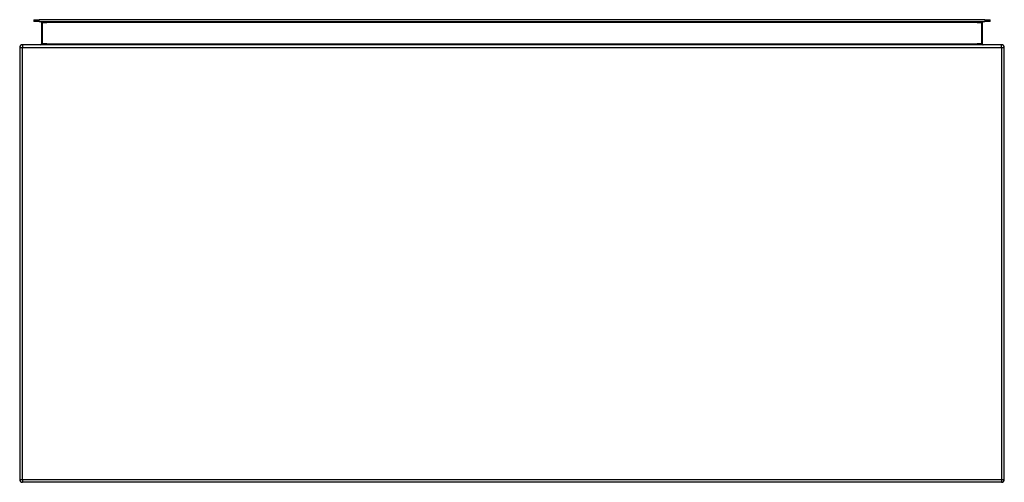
# Model space of a CAD drawing. Header units: inches. Extents: x 24.5 to 60.5, y 13.5 to 30.4.
import ezdxf

# ---------------------------------------------------------------- set-up
doc = ezdxf.new("R2010")
doc.units = ezdxf.units.IN
doc.header["$MEASUREMENT"] = 0
doc.layers.add('Visible Edges(ANSI)', color=7, linetype='Continuous', lineweight=25)
doc.layers.add('Visible Tangent Edges(ANSI)', color=7, linetype='Continuous', lineweight=25)

msp = doc.modelspace()

# ---------------------------------------------------------------- linework, layer by layer
at = {"layer": 'Visible Edges(ANSI)'}
for p, q in [((25.042, 30.394), (25.239, 30.394)), ((25.042, 30.394), (25.042, 30.326)), ((25.239, 30.326), (25.042, 30.326)), ((59.821, 30.394), (25.239, 30.394)), ((25.239, 30.326), (59.821, 30.326)), ((25.328, 30.295), (25.328, 29.509)), ((59.732, 29.509), (59.732, 30.295)), ((59.821, 30.394), (60.018, 30.394)), ((60.018, 30.326), (59.821, 30.326)), ((60.018, 30.326), (60.018, 30.394)), ((24.53, 29.379), (24.53, 13.577)), ((60.431, 29.478), (24.629, 29.478)), ((60.53, 13.577), (60.53, 29.379)), ((60.431, 13.478), (24.629, 13.478))]:
    msp.add_line(p, q, dxfattribs=at)
for centre, radius, start, end in [((25.297, 30.295), 0.031, 0, 90), ((59.763, 30.295), 0.031, 90, 180), ((24.629, 29.379), 0.099, 90, 180), ((25.297, 29.509), 0.031, 270, 0), ((60.431, 29.379), 0.099, 0, 90), ((24.629, 13.577), 0.099, 180, 270), ((60.431, 13.577), 0.099, 270, 0)]:
    msp.add_arc(centre, radius, start, end, dxfattribs=at)
msp.add_open_spline([(59.763, 29.478), (59.76, 29.478), (59.758, 29.478), (59.753, 29.479), (59.75, 29.481), (59.744, 29.484), (59.742, 29.486), (59.739, 29.489), (59.738, 29.49), (59.735, 29.494), (59.734, 29.496), (59.733, 29.5), (59.732, 29.503), (59.732, 29.506), (59.732, 29.507), (59.732, 29.509)], degree=3, knots=[-0.0007936, -0.0007936, -0.0007936, -0.0007936, 0.0482251, 0.0482251, 0.1177841, 0.1177841, 0.1712911, 0.1712911, 0.2050118, 0.2050118, 0.2438711, 0.2438711, 0.2776761, 0.2776761, 0.2988043, 0.2988043, 0.2988043, 0.2988043], dxfattribs=at)
at = {"layer": 'Visible Tangent Edges(ANSI)'}
for p, q in [((25.239, 30.326), (25.239, 30.394)), ((25.359, 30.295), (25.328, 30.295)), ((25.359, 30.326), (25.359, 30.295)), ((25.359, 29.509), (25.359, 30.295)), ((25.359, 30.295), (25.528, 30.295)), ((59.532, 30.295), (25.528, 30.295)), ((59.532, 30.295), (59.701, 30.295)), ((59.701, 30.295), (59.701, 30.326)), ((59.732, 30.295), (59.701, 30.295)), ((59.701, 30.295), (59.701, 29.509)), ((59.821, 30.394), (59.821, 30.326)), ((24.53, 29.379), (24.629, 29.379)), ((24.629, 29.478), (24.629, 29.379)), ((24.629, 29.379), (60.431, 29.379)), ((24.629, 13.577), (24.629, 29.379)), ((25.359, 29.509), (25.328, 29.509)), ((25.528, 29.509), (25.359, 29.509)), ((25.528, 29.509), (59.532, 29.509)), ((59.701, 29.509), (59.532, 29.509)), ((59.701, 29.509), (59.732, 29.509)), ((60.431, 29.379), (60.431, 29.478)), ((60.431, 29.379), (60.53, 29.379)), ((60.431, 29.379), (60.431, 13.577)), ((24.53, 13.577), (24.629, 13.577)), ((24.629, 13.577), (24.629, 13.478)), ((24.629, 13.577), (60.431, 13.577)), ((60.431, 13.577), (60.53, 13.577)), ((60.431, 13.577), (60.431, 13.478))]:
    msp.add_line(p, q, dxfattribs=at)
msp.add_ellipse((25.297, 29.509), major_axis=(0.062, 0), ratio=0.5, start_param=4.712389, end_param=6.283185, dxfattribs=at)
msp.add_open_spline([(59.701, 29.509), (59.701, 29.507), (59.701, 29.506), (59.702, 29.503), (59.703, 29.5), (59.706, 29.496), (59.708, 29.494), (59.713, 29.49), (59.715, 29.489), (59.722, 29.486), (59.726, 29.484), (59.736, 29.481), (59.743, 29.479), (59.754, 29.478), (59.758, 29.478), (59.763, 29.478)], degree=3, knots=[-0.2988043, -0.2988043, -0.2988043, -0.2988043, -0.2776761, -0.2776761, -0.2438711, -0.2438711, -0.2050118, -0.2050118, -0.1712911, -0.1712911, -0.1177841, -0.1177841, -0.0482251, -0.0482251, 0.0007936, 0.0007936, 0.0007936, 0.0007936], dxfattribs=at)

doc.saveas('drawing.dxf')
